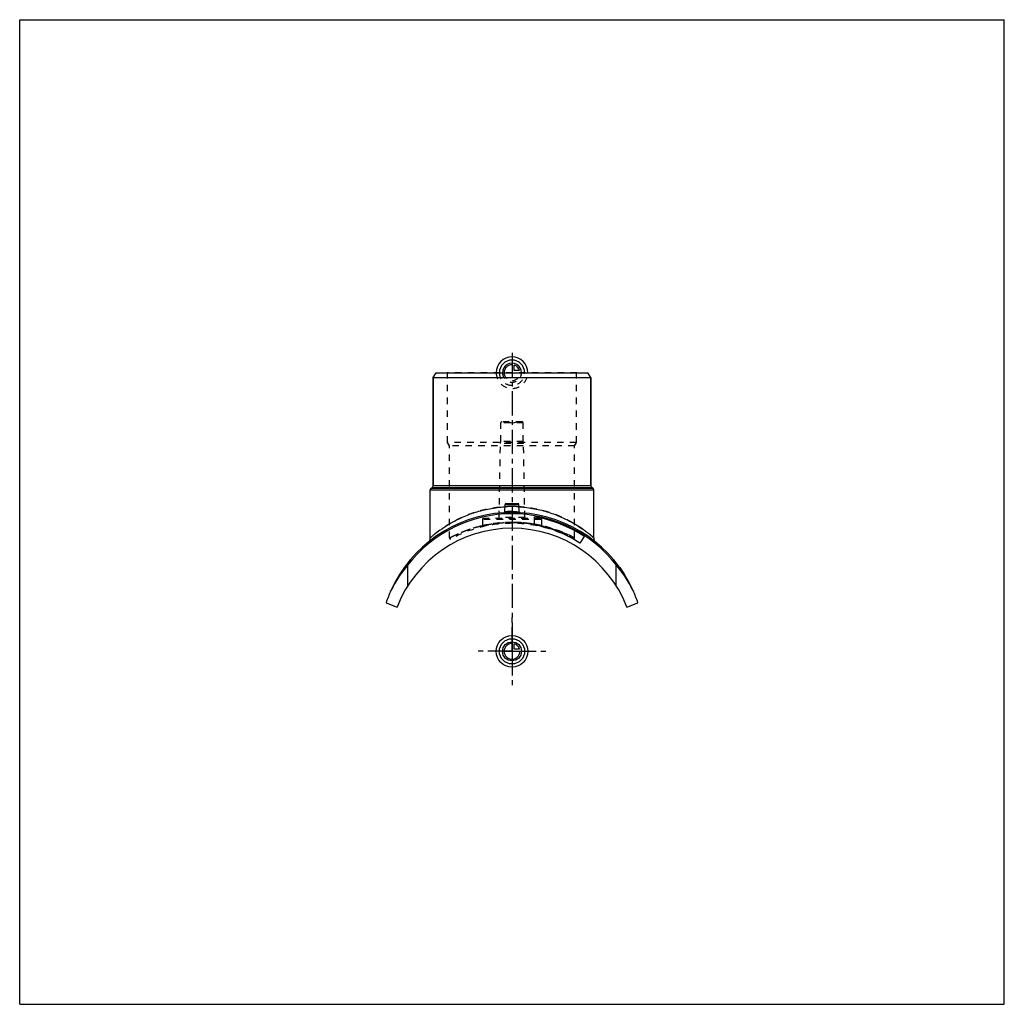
# Model space of a CAD drawing. Header units: millimetres. Extents: x 0 to 1000, y 0 to 1000.
import ezdxf

# ---------------------------------------------------------------- set-up
doc = ezdxf.new("R2010")
doc.units = ezdxf.units.MM
doc.header["$LTSCALE"] = 65.185185
doc.linetypes.add('CENTER', pattern=[0.6, 0.375, -0.075, 0.075, -0.075])
doc.linetypes.add('HIDDEN', pattern=[0.2, 0.1, -0.1])
doc.layers.get('0').update_dxf_attribs({"linetype": 'CONTINUOUS'})
for name, color, linetype in [('ACHSEN_S', 7, 'CONTINUOUS'), ('FASEN', 7, 'CONTINUOUS'), ('KOERPER', 7, 'CONTINUOUS'), ('KONST.EL_MIT_GEO', 7, 'CONTINUOUS'), ('KONSTR_EL', 7, 'CONTINUOUS'), ('KURVEN', 7, 'CONTINUOUS')]:
    doc.layers.add(name, color=color, linetype=linetype)

msp = doc.modelspace()

# ---------------------------------------------------------------- linework, layer by layer
at = {"color": 7, "linetype": 'Continuous'}
for p, q in [((0, 0), (0, 1000)), ((0, 1000), (1000, 1000)), ((1000, 0), (1000, 1000)), ((0, 0), (1000, 0))]:
    msp.add_line(p, q, dxfattribs=at)
at = {"layer": 'ACHSEN_S', "color": 2, "linetype": 'CENTER'}
msp.add_line((500, 661.7), (500, 338.3), dxfattribs=at)
at = {"layer": 'FASEN', "color": 7, "linetype": 'Continuous'}
for p, q in [((420, 636.5), (422.9, 641.5)), ((422.9, 641.5), (577.1, 641.5)), ((580, 636.5), (577.1, 641.5)), ((420, 636.5), (580, 636.5))]:
    msp.add_line(p, q, dxfattribs=at)
at = {"layer": 'KOERPER', "color": 7, "linetype": 'Continuous'}
for p, q in [((420, 526.9), (420, 636.5)), ((580, 526.9), (580, 636.5)), ((417, 473.9), (417, 522.6)), ((583, 473.9), (583, 522.6)), ((573.2, 475.1), (568.8, 468.5))]:
    msp.add_line(p, q, dxfattribs=at)
at = {"layer": 'KOERPER', "color": 8, "linetype": 'HIDDEN'}
for p, q in [((488.6, 571.5), (488.6, 590.5)), ((511.4, 571.5), (511.4, 590.5)), ((488.3, 569.5), (488.6, 571.5)), ((511.4, 571.5), (488.6, 571.5)), ((511.7, 569.5), (511.4, 571.5)), ((487, 494.5), (488.3, 569.5)), ((511.7, 569.5), (488.3, 569.5)), ((513, 494.5), (511.7, 569.5)), ((470, 492.5), (470, 485.8)), ((530, 492.5), (530, 485.8))]:
    msp.add_line(p, q, dxfattribs=at)
at = {"layer": 'KOERPER', "color": 2, "linetype": 'CENTER'}
for q in [(500, 394.8), (463.8, 358.5), (536.2, 358.5), (500, 322.2)]:
    msp.add_line((500, 358.5), q, dxfattribs=at)
at = {"layer": 'KONST.EL_MIT_GEO', "color": 8, "linetype": 'HIDDEN'}
for p, q in [((434.6, 641), (434.1, 641.5)), ((565.9, 641.5), (434.1, 641.5)), ((434.6, 570.5), (434.6, 641)), ((565.4, 641), (434.6, 641)), ((565.4, 641), (565.9, 641.5)), ((565.4, 570.5), (565.4, 641)), ((511.4, 590.5), (488.6, 590.5)), ((510.3, 591.5), (489.6, 591.5)), ((500, 590.2), (495, 591.5)), ((500, 590.2), (505, 591.5)), ((436.5, 567.2), (434.6, 570.5)), ((565.4, 570.5), (434.6, 570.5)), ((563.5, 567.2), (565.4, 570.5)), ((436.5, 473.6), (436.5, 567.2)), ((563.5, 567.2), (436.5, 567.2)), ((563.5, 473.6), (563.5, 567.2)), ((530, 492.5), (470, 492.5)), ((529, 493.5), (471, 493.5)), ((513, 494.5), (487, 494.5)), ((491.8, 499.3), (491.8, 499.3)), ((507.6, 499.7), (507.6, 499.7)), ((523, 487.3), (523.1, 487.3)), ((609.9, 443), (610.1, 443.1)), ((610.1, 443.1), (609.9, 442.9)), ((609.9, 442.9), (610.2, 443)), ((610.2, 442.5), (610.4, 442.7)), ((610.3, 442.3), (610.6, 442.4)), ((610.5, 442.1), (610.7, 442.3)), ((610.5, 442.1), (610.7, 442.2)), ((610.6, 441.9), (610.8, 442.1)), ((610.7, 441.7), (611, 441.9)), ((610.7, 441.7), (611, 441.9)), ((610.9, 441.5), (611.1, 441.7)), ((610.9, 441.4), (611.2, 441.6)), ((611.5, 440.6), (611.7, 440.8)), ((611.5, 440.6), (611.8, 440.7)), ((611.6, 440.5), (611.8, 440.7)), ((611.8, 440.2), (612, 440.4)), ((612, 439.8), (612.3, 440)), ((612.1, 439.7), (612.4, 439.8)), ((612.2, 439.6), (612.4, 439.8)), ((612.5, 439.1), (612.8, 439.2)), ((612.6, 438.9), (612.9, 439.1)), ((612.7, 438.9), (612.9, 439.1)), ((613.4, 437.7), (613.7, 437.9)), ((613.7, 437.3), (614, 437.4)), ((613.7, 437.2), (614, 437.4)), ((613.7, 437.2), (614, 437.4)), ((613.9, 437), (614.1, 437.2)), ((614, 436.9), (614.2, 437)), ((614.2, 436.5), (614.4, 436.7)), ((614.2, 436.5), (614.4, 436.7)), ((614.2, 436.4), (614.5, 436.6))]:
    msp.add_line(p, q, dxfattribs=at)
at = {"layer": 'KONST.EL_MIT_GEO', "color": 7, "linetype": 'Continuous'}
for p, q in [((420, 636.5), (420, 526.9)), ((580, 636.5), (580, 526.9)), ((417, 522.6), (583, 522.6)), ((418, 524.3), (418.8, 524.8)), ((418, 524.3), (582, 524.3)), ((418.8, 524.8), (581.2, 524.8)), ((420, 526.9), (580, 526.9)), ((582, 524.3), (581.2, 524.8)), ((492.6, 500.2), (493, 507.6)), ((493, 507.6), (507, 507.6)), ((493.9, 508.5), (506.1, 508.5)), ((507.4, 500.2), (507, 507.6)), ((523, 487), (523, 495.2)), ((609.8, 443.5), (609.6, 443.3)), ((609.7, 443.1), (610, 443.3)), ((614, 436.8), (614.2, 437)), ((614.5, 436), (614.7, 436.2))]:
    msp.add_line(p, q, dxfattribs=at)
for points in [[(492.6, 500.2), (492.6, 500.1), (492.5, 500.1), (492.5, 500), (492.5, 499.9), (492.5, 499.8), (492.4, 499.8), (492.4, 499.7), (492.4, 499.6), (492.3, 499.6), (492.3, 499.5), (492.2, 499.5), (492.1, 499.4), (492.1, 499.4), (492, 499.3), (491.9, 499.3), (491.9, 499.3)], [(508.1, 499.3), (508.1, 499.3), (508, 499.3), (507.9, 499.4), (507.9, 499.4), (507.8, 499.5), (507.7, 499.5), (507.7, 499.6), (507.6, 499.6), (507.6, 499.7), (507.6, 499.8), (507.5, 499.8), (507.5, 499.9), (507.5, 500), (507.5, 500.1), (507.4, 500.1), (507.4, 500.2)], [(491.9, 499.3), (491.8, 499.3), (491.7, 499.3)], [(508.3, 499.3), (508.2, 499.3), (508.1, 499.3)]]:
    msp.add_lwpolyline(points, dxfattribs=at)
at = {"layer": 'KONST.EL_MIT_GEO', "color": 8, "linetype": 'HIDDEN'}
for points in [[(470, 485.8), (470, 485.7), (470, 485.7), (470, 485.6), (470, 485.5), (469.9, 485.5), (469.9, 485.4), (469.9, 485.3), (469.9, 485.3), (469.8, 485.2), (469.8, 485.1), (469.7, 485.1), (469.7, 485), (469.6, 485), (469.6, 485), (469.5, 484.9), (469.4, 484.9), (469.4, 484.9), (469.3, 484.8), (469.2, 484.8)], [(530.1, 485.5), (530, 485.5), (530, 485.6), (530, 485.7), (530, 485.7), (530, 485.8)], [(530.8, 484.8), (530.7, 484.8), (530.6, 484.9), (530.6, 484.9), (530.5, 484.9), (530.4, 485), (530.4, 485), (530.3, 485), (530.3, 485.1), (530.2, 485.1), (530.2, 485.2), (530.1, 485.3), (530.1, 485.3), (530.1, 485.4), (530.1, 485.5)]]:
    msp.add_lwpolyline(points, dxfattribs=at)
for centre, radius, start, end in [((489.6, 590.5), 1, 90, 180), ((510.3, 590.5), 1, 0, 90), ((500, 382.8), 122.7, 90.0002, 93.3507), ((500, 382.8), 122.7, 86.6498, 89.9994), ((471, 492.5), 1, 90, 180), ((486, 494.5), 1, 270, 359), ((500, 364.5), 135, 86.4444, 93.5556), ((491.6, 500.2), 1, 279.2462, 282.8233), ((514, 494.5), 1, 181, 270), ((529, 492.5), 1, 0, 90), ((499.8, 355.1), 134.3, 102.8138, 118.109), ((500, 358.5), 130, 61.5039, 118.4961), ((500, 354.4), 135.1, 89.998, 102.8259), ((500, 366.7), 122.8, 79.1823, 89.9988), ((500, 354.3), 135.2, 80.1851, 90.0015), ((500, 354.5), 135, 77.1713, 80.1846), ((437.5, 473.6), 1, 180, 298.4961), ((562.5, 473.6), 1, 241.5039, 360)]:
    msp.add_arc(centre, radius, start, end, dxfattribs=at)
at = {"layer": 'KONST.EL_MIT_GEO', "color": 7, "linetype": 'Continuous'}
for centre, radius, start, end in [((419, 522.6), 2, 120, 180), ((417.5, 526.9), 2.5, 300, 360), ((582.5, 526.9), 2.5, 180, 240), ((581, 522.6), 2, 0, 60), ((491.6, 500.2), 0.999, 273.5637, 356.9874), ((493.9, 507.5), 1, 90, 177), ((506.1, 507.5), 1, 3, 90), ((508.4, 500.2), 0.999, 183.0125, 266.4362), ((500, 364.5), 135, 93.5556, 155.6416), ((500, 364.5), 135, 24.3584, 86.4444), ((500, 364.5), 132.7, 56.5, 80), ((500, 364.5), 124.7, 56.5, 79.3511), ((411, 473.9), 6, 309.2236, 360), ((589, 473.9), 6, 180, 230.7764), ((500, 364.5), 135.3, 32, 35.7374)]:
    msp.add_arc(centre, radius, start, end, dxfattribs=at)
at = {"layer": 'KONST.EL_MIT_GEO', "color": 8, "linetype": 'HIDDEN'}
for points, knots in [([(500, 505.5), (494.4, 505.5), (486.1, 504.9), (475.3, 503.1), (467.6, 501.2), (460.3, 499), (453.4, 496.4), (447.1, 493.6), (441.3, 490.7), (436, 487.7), (432, 485.2), (429.1, 483.2), (427.1, 481.8), (425.3, 480.5), (423.6, 479.3), (422.1, 478.1), (420.8, 477.1), (419.7, 476.1), (418.9, 475.5), (418.3, 475), (418, 474.7), (417.7, 474.5), (417.4, 474.2), (417.3, 474.1), (417.2, 474), (417.1, 474), (417.1, 473.9), (417, 473.9), (417, 473.9), (417, 473.9), (417, 473.9)], [0, 0, 0, 0, 0.18452, 0.27456, 0.36204, 0.44636, 0.52701, 0.60356, 0.67556, 0.74255, 0.80394, 0.83231, 0.85898, 0.88383, 0.90671, 0.92748, 0.94597, 0.962, 0.97542, 0.98109, 0.98605, 0.99028, 0.99376, 0.99648, 0.99755, 0.99843, 0.99912, 0.99961, 0.9999, 1, 1, 1, 1]), ([(500, 500.4), (499.5, 500.4), (498.6, 500.4), (497.2, 500.4), (495.9, 500.4), (495, 500.3), (494.3, 500.3), (493.8, 500.3), (493.5, 500.2), (493.2, 500.2), (492.9, 500.2), (492.8, 500.2), (492.7, 500.2), (492.7, 500.2), (492.6, 500.2), (492.6, 500.2), (492.6, 500.2), (492.6, 500.2)], [0, 0, 0, 0, 0.19482, 0.38219, 0.55495, 0.70649, 0.77245, 0.83099, 0.88155, 0.92362, 0.95678, 0.96992, 0.98071, 0.98914, 0.99517, 0.99879, 1, 1, 1, 1]), ([(492.6, 500.2), (492.6, 500.2), (492.6, 500.2), (492.6, 500.2), (492.7, 500.2), (492.7, 500.2), (492.8, 500.2), (492.9, 500.2), (493.2, 500.2), (493.5, 500.2), (493.8, 500.3), (494.3, 500.3), (494.8, 500.3), (495.3, 500.3), (496.1, 500.4), (497.2, 500.4), (498.6, 500.4), (499.5, 500.4), (500, 500.4)], [0, 0, 0, 0, 0.00121, 0.00483, 0.01086, 0.01929, 0.03008, 0.04322, 0.07638, 0.11845, 0.16901, 0.22755, 0.29351, 0.36624, 0.44505, 0.61781, 0.80518, 1, 1, 1, 1]), ([(500, 499.7), (499.5, 499.7), (498.6, 499.7), (497.2, 499.7), (495.9, 499.7), (494.8, 499.8), (494, 499.8), (493.5, 499.9), (493.1, 499.9), (492.9, 500), (492.7, 500), (492.6, 500.1), (492.6, 500.2), (492.6, 500.2)], [0, 0, 0, 0, 0.193, 0.3786, 0.54968, 0.6997, 0.82295, 0.87308, 0.91496, 0.94831, 0.97306, 0.9896, 1, 1, 1, 1]), ([(583, 473.9), (583, 473.9), (583, 473.9), (582.9, 474), (582.7, 474.1), (582.6, 474.2), (582.3, 474.5), (581.9, 474.8), (581.2, 475.4), (580.3, 476.1), (579.2, 477.1), (577.9, 478.1), (575.8, 479.7), (572.8, 482), (568.7, 484.8), (564, 487.7), (558.7, 490.7), (552.9, 493.6), (544.2, 497.5), (532.2, 501.5), (516.5, 504.7), (505.6, 505.5), (500, 505.5)], [0, 0, 0, 0, 0.00039, 0.00157, 0.00352, 0.00624, 0.00972, 0.01395, 0.02459, 0.038, 0.05404, 0.07253, 0.0933, 0.14104, 0.19609, 0.25749, 0.32449, 0.39651, 0.47307, 0.63799, 0.81544, 1, 1, 1, 1]), ([(500, 500.4), (500.5, 500.4), (501.4, 500.4), (502.8, 500.4), (504.1, 500.4), (505, 500.3), (505.7, 500.3), (506.2, 500.3), (506.5, 500.2), (506.8, 500.2), (507.1, 500.2), (507.2, 500.2), (507.3, 500.2), (507.3, 500.2), (507.4, 500.2), (507.4, 500.2), (507.4, 500.2), (507.4, 500.2)], [0, 0, 0, 0, 0.19482, 0.38219, 0.55495, 0.70649, 0.77245, 0.83099, 0.88155, 0.92362, 0.95678, 0.96992, 0.98071, 0.98914, 0.99517, 0.99879, 1, 1, 1, 1]), ([(500, 498.8), (499.5, 498.8), (498.4, 498.8), (496.8, 498.8), (495.4, 498.8), (494.2, 498.8), (493.1, 498.9), (492.4, 499), (491.9, 499.1), (491.7, 499.2), (491.6, 499.2), (491.6, 499.2)], [0, 0, 0, 0, 0.19343, 0.37936, 0.55059, 0.7006, 0.8238, 0.91581, 0.97389, 0.9903, 1, 1, 1, 1]), ([(436.5, 473.6), (436.5, 473.6), (436.6, 473.7), (436.9, 473.8), (437.3, 474), (438.1, 474.5), (439.5, 475.2), (441.6, 476.2), (444.2, 477.5), (447.4, 478.9), (451.1, 480.4), (456.8, 482.5), (464.9, 485), (475.7, 487.5), (487.6, 489.1), (495.8, 489.5), (500, 489.5)], [0, 0, 0, 0, 0.00135, 0.0054, 0.01211, 0.02144, 0.04769, 0.08349, 0.12812, 0.18078, 0.24073, 0.30728, 0.45761, 0.62687, 0.80979, 1, 1, 1, 1]), ([(500, 489.5), (498, 489.5), (494.2, 489.4), (488.6, 489), (484.2, 488.5), (481, 488), (478.9, 487.7), (476.9, 487.3), (475.1, 487), (473.6, 486.6), (472.4, 486.4), (471.5, 486.1), (470.9, 486), (470.6, 485.9), (470.4, 485.9), (470.2, 485.8), (470.1, 485.8), (470, 485.8), (470, 485.8), (470, 485.8)], [0, 0, 0, 0, 0.19384, 0.38024, 0.55222, 0.63081, 0.7035, 0.76959, 0.82846, 0.87948, 0.92211, 0.95584, 0.96924, 0.98026, 0.98888, 0.99505, 0.99721, 0.99876, 1, 1, 1, 1]), ([(470, 485.8), (470, 485.8), (470.2, 485.8), (470.7, 485.9), (471.4, 486.1), (472.9, 486.5), (475.4, 487), (479, 487.7), (483.5, 488.4), (490.6, 489.2), (496.2, 489.5), (500, 489.5)], [0, 0, 0, 0, 0.00495, 0.01974, 0.04416, 0.0779, 0.17156, 0.29653, 0.44782, 0.61982, 1, 1, 1, 1]), ([(500, 489.5), (508.2, 489.5), (523.5, 488.1), (541, 483.4), (552.2, 479.1), (558.3, 476.3), (561.9, 474.5), (563.5, 473.6)], [0, 0, 0, 0, 0.37299, 0.69254, 0.81912, 0.91646, 1, 1, 1, 1]), ([(530, 485.8), (530, 485.8), (529.8, 485.8), (529.3, 485.9), (528.6, 486.1), (527.1, 486.5), (524.6, 487), (521, 487.7), (516.5, 488.4), (509.4, 489.2), (503.8, 489.5), (500, 489.5)], [0, 0, 0, 0, 0.00495, 0.01974, 0.04416, 0.0779, 0.17156, 0.29653, 0.44782, 0.61982, 1, 1, 1, 1]), ([(523.1, 487.3), (523.6, 487.2), (524.6, 487), (526, 486.7), (527.2, 486.5), (528.1, 486.2), (528.8, 486.1), (529.3, 486), (529.5, 485.9), (529.7, 485.8), (529.9, 485.8), (530, 485.8), (530, 485.8), (530, 485.8)], [0, 0, 0, 0, 0.22524, 0.42474, 0.59682, 0.73997, 0.85284, 0.89755, 0.9343, 0.96299, 0.98353, 0.99588, 1, 1, 1, 1]), ([(563.5, 473.6), (563.4, 473.7), (563.3, 473.7), (563.1, 473.8), (562.7, 474), (562.1, 474.4), (561, 474.9), (559.7, 475.6), (557.5, 476.7), (554.1, 478.2), (549.2, 480.3), (543.5, 482.4), (537, 484.4), (532.4, 485.6), (530, 486.1)], [0, 0, 0, 0, 0.00473, 0.01063, 0.01887, 0.04221, 0.07446, 0.11524, 0.16411, 0.28424, 0.43118, 0.60149, 0.79207, 1, 1, 1, 1])]:
    msp.add_open_spline(points, degree=3, knots=knots, dxfattribs=at)
at = {"layer": 'KONST.EL_MIT_GEO', "color": 7, "linetype": 'Continuous'}
for points, knots in [([(417, 473.9), (417, 473.9), (417, 473.9), (417.1, 474), (417.2, 474.1), (417.4, 474.2), (417.6, 474.4), (418, 474.7), (418.6, 475.2), (419.4, 475.9), (420.4, 476.8), (421.6, 477.7), (423.5, 479.2), (426.2, 481.2), (429.9, 483.8), (434.2, 486.6), (438.9, 489.4), (444.2, 492.2), (452.1, 496), (463.1, 500.1), (477.5, 503.7), (487.6, 505), (492.8, 505.3)], [0, 0, 0, 0, 0.00038, 0.00152, 0.00343, 0.00608, 0.00947, 0.01359, 0.02398, 0.0371, 0.05282, 0.07098, 0.09141, 0.13853, 0.19303, 0.25399, 0.32065, 0.39242, 0.46882, 0.63382, 0.81235, 1, 1, 1, 1]), ([(492.6, 500.2), (492.6, 500.2), (492.6, 500.1), (492.7, 500), (492.9, 500), (493.1, 499.9), (493.5, 499.9), (494, 499.8), (494.8, 499.8), (495.9, 499.7), (497.2, 499.7), (498.6, 499.7), (499.5, 499.7), (500, 499.7)], [0, 0, 0, 0, 0.0104, 0.02694, 0.05169, 0.08504, 0.12692, 0.17705, 0.3003, 0.45032, 0.6214, 0.807, 1, 1, 1, 1]), ([(500, 499.7), (500.5, 499.7), (501.4, 499.7), (502.8, 499.7), (504.1, 499.7), (505.2, 499.8), (506, 499.8), (506.5, 499.9), (506.9, 499.9), (507.1, 500), (507.3, 500), (507.4, 500.1), (507.4, 500.2), (507.4, 500.2)], [0, 0, 0, 0, 0.193, 0.3786, 0.54968, 0.6997, 0.82295, 0.87308, 0.91496, 0.94831, 0.97306, 0.9896, 1, 1, 1, 1]), ([(507.2, 505.3), (512.4, 505), (520.1, 504), (530.1, 501.8), (537.1, 499.8), (543.8, 497.5), (550, 495), (555.8, 492.2), (561.1, 489.4), (565.8, 486.6), (570.1, 483.8), (573.3, 481.6), (575.6, 479.9), (577.1, 478.8), (578.4, 477.7), (579.6, 476.8), (580.6, 475.9), (581.3, 475.3), (581.8, 474.9), (582.1, 474.6), (582.4, 474.4), (582.6, 474.2), (582.8, 474.1), (582.9, 474), (582.9, 473.9), (583, 473.9), (583, 473.9), (583, 473.9), (583, 473.9)], [0, 0, 0, 0, 0.18762, 0.27837, 0.3662, 0.45064, 0.53124, 0.60763, 0.67939, 0.74605, 0.807, 0.86149, 0.88604, 0.9086, 0.92903, 0.94719, 0.9629, 0.97603, 0.98157, 0.98641, 0.99053, 0.99392, 0.99658, 0.99848, 0.99914, 0.99962, 0.9999, 1, 1, 1, 1]), ([(491.6, 499.2), (491.6, 499.2), (491.6, 499.2), (491.7, 499.2), (491.7, 499.1)], [0, 0, 0, 0, 0.19921, 1, 1, 1, 1]), ([(491.7, 499.1), (491.7, 499.1), (491.9, 499.1), (492.2, 499), (492.7, 498.9), (493.5, 498.9), (494.5, 498.8), (495.7, 498.8), (497.6, 498.8), (499, 498.8), (500, 498.8)], [0, 0, 0, 0, 0.01749, 0.04222, 0.11358, 0.2129, 0.33739, 0.48324, 0.64585, 1, 1, 1, 1]), ([(500, 498.8), (500.5, 498.8), (501.6, 498.8), (503.1, 498.8), (504.5, 498.8), (505.8, 498.8), (506.8, 498.9), (507.5, 499), (507.9, 499), (508.1, 499.1), (508.3, 499.1), (508.4, 499.2), (508.4, 499.2)], [0, 0, 0, 0, 0.19075, 0.37432, 0.54386, 0.6931, 0.81664, 0.91022, 0.94484, 0.97109, 0.98913, 1, 1, 1, 1])]:
    msp.add_open_spline(points, degree=3, knots=knots, dxfattribs=at)
at = {"layer": 'KONST.EL_MIT_GEO', "color": 8, "linetype": 'HIDDEN'}
msp.add_open_spline([(508.4, 499.2), (508.4, 499.2), (508.4, 499.2), (508.4, 499.2)], degree=3, dxfattribs=at)
at = {"layer": 'KONST.EL_MIT_GEO', "color": 7, "linetype": 'Continuous'}
msp.add_open_spline([(508.4, 499.2), (508.4, 499.2), (508.4, 499.2), (508.4, 499.2)], degree=3, dxfattribs=at)
at = {"layer": 'KONSTR_EL', "color": 7, "linetype": 'Continuous'}
for p, q in [((394.3, 425.3), (394.3, 446.4)), ((605.7, 425.3), (605.7, 446.4)), ((372.1, 407.8), (383.4, 403.5)), ((616.6, 403.5), (627.9, 407.8))]:
    msp.add_line(p, q, dxfattribs=at)
for centre, radius, start, end in [((500, 364.5), 133.7, 37.7794, 142.2206), ((500, 358.5), 125, 21.1035, 158.8965), ((495.2, 361), 132.2, 139.7275, 153.3805), ((504.8, 361), 132.2, 26.6195, 40.2725), ((500, 364.5), 135, 155.6416, 161.2729), ((500, 364.5), 135, 18.7271, 24.3584)]:
    msp.add_arc(centre, radius, start, end, dxfattribs=at)
at = {"layer": 'KURVEN', "color": 40, "linetype": 'Continuous'}
for p, q in [((500, 651.1), (500, 641.5)), ((502.2, 643.7), (502.2, 649.2)), ((507.7, 643.7), (502.2, 643.7)), ((500, 368.1), (500, 358.5)), ((502.2, 360.7), (502.2, 366.2)), ((507.7, 360.7), (502.2, 360.7)), ((490.4, 358.5), (508, 358.5))]:
    msp.add_line(p, q, dxfattribs=at)
at = {"layer": 'KURVEN', "color": 8, "linetype": 'HIDDEN'}
msp.add_line((500, 641.5), (508, 641.5), dxfattribs=at)
at = {"layer": 'KURVEN', "color": 40, "linetype": 'Continuous'}
for radius in [16, 12.8, 9.6]:
    msp.add_circle((500, 358.5), radius, dxfattribs=at)
for centre, radius, start, end in [((500, 641.5), 16, 0, 180), ((500, 641.5), 12.8, 0, 180), ((500, 641.5), 9.6, 0, 180.0001), ((500, 641.5), 8, 90, 180.0001), ((500, 641.5), 8, 15.962, 74.038), ((500, 358.5), 8, 90, 360), ((500, 358.5), 8, 15.962, 74.038)]:
    msp.add_arc(centre, radius, start, end, dxfattribs=at)
at = {"layer": 'KURVEN', "color": 8, "linetype": 'HIDDEN'}
for radius, start in [(16, 180), (12.8, 180), (9.6, 180.0001), (8, 180.0001)]:
    msp.add_arc((500, 641.5), radius, start, 360, dxfattribs=at)

doc.saveas('drawing.dxf')
